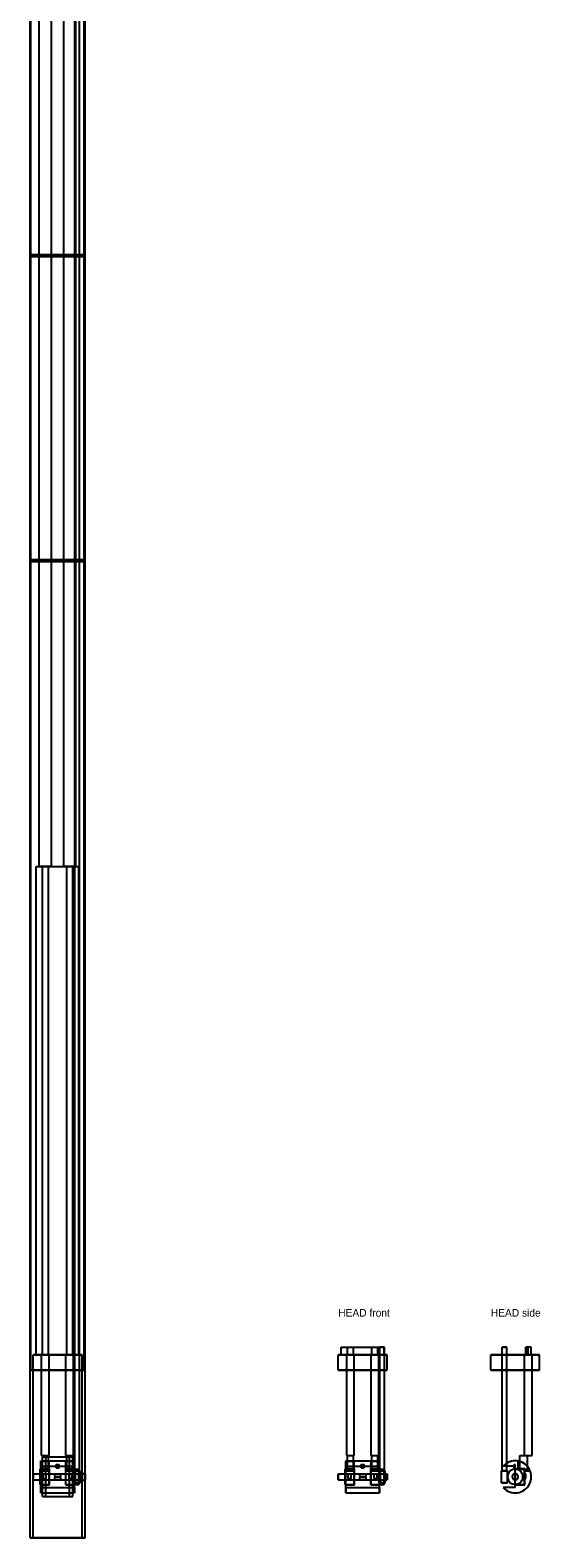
# Model space of a CAD drawing. Header units: metres. Extents: x -50 to 316, y -40 to 1937.
# Tile 1 of 2: x -18 to 316, y -40 to 948. Entities that reach past the tile are written whole.
import ezdxf

# ---------------------------------------------------------------- set-up
doc = ezdxf.new("R2010")
doc.units = ezdxf.units.M
for name, color, linetype in [('HIDDEN', 8, 'Continuous'), ('TEXT', 3, 'Continuous'), ('VISIBLE', 7, 'Continuous')]:
    doc.layers.add(name, color=color, linetype=linetype)

msp = doc.modelspace()

# ---------------------------------------------------------------- linework, layer by layer
at = {"layer": 'HIDDEN'}
for points in [[(-17.5, 70), (-17.5, 1750)], [(-12, 400), (-12, 1750)], [(-4, 400), (-4, 1750)], [(4, 400), (4, 1750)], [(12, 400), (12, 1750)], [(17.5, 70), (17.5, 1750)], [(11.25, 4), (11.25, 1684)], [(14.25, 4), (14.25, 1684)], [(17.4, 801), (16.96, 801), (15.68, 801), (13.6, 801), (10.85, 801), (7.55, 801), (3.87, 801), (0, 801), (-3.87, 801), (-7.55, 801), (-10.85, 801), (-13.6, 801), (-15.68, 801), (-16.96, 801), (-17.4, 801)], [(-17.4, 801), (-16.96, 801), (-15.68, 801), (-13.6, 801), (-10.85, 801), (-7.55, 801), (-3.87, 801), (0, 801), (3.87, 801), (7.55, 801), (10.85, 801), (13.6, 801), (15.68, 801), (16.96, 801), (17.4, 801)], [(-17.4, 800), (-17.4, 801)], [(17.4, 800), (17.4, 801)], [(17.4, 800), (16.96, 800), (15.68, 800), (13.6, 800), (10.85, 800), (7.55, 800), (3.87, 800), (0, 800), (-3.87, 800), (-7.55, 800), (-10.85, 800), (-13.6, 800), (-15.68, 800), (-16.96, 800), (-17.4, 800)], [(-17.4, 800), (-16.96, 800), (-15.68, 800), (-13.6, 800), (-10.85, 800), (-7.55, 800), (-3.87, 800), (0, 800), (3.87, 800), (7.55, 800), (10.85, 800), (13.6, 800), (15.68, 800), (16.96, 800), (17.4, 800)], [(17.4, 601), (16.96, 601), (15.68, 601), (13.6, 601), (10.85, 601), (7.55, 601), (3.87, 601), (0, 601), (-3.87, 601), (-7.55, 601), (-10.85, 601), (-13.6, 601), (-15.68, 601), (-16.96, 601), (-17.4, 601)], [(-17.4, 601), (-16.96, 601), (-15.68, 601), (-13.6, 601), (-10.85, 601), (-7.55, 601), (-3.87, 601), (0, 601), (3.87, 601), (7.55, 601), (10.85, 601), (13.6, 601), (15.68, 601), (16.96, 601), (17.4, 601)], [(-17.4, 600), (-17.4, 601)], [(17.4, 600), (16.96, 600), (15.68, 600), (13.6, 600), (10.85, 600), (7.55, 600), (3.87, 600), (0, 600), (-3.87, 600), (-7.55, 600), (-10.85, 600), (-13.6, 600), (-15.68, 600), (-16.96, 600), (-17.4, 600)], [(-17.4, 600), (-16.96, 600), (-15.68, 600), (-13.6, 600), (-10.85, 600), (-7.55, 600), (-3.87, 600), (0, 600), (3.87, 600), (7.55, 600), (10.85, 600), (13.6, 600), (15.68, 600), (16.96, 600), (17.4, 600)], [(17.4, 600), (17.4, 601)], [(-14, 80), (-14, 400)], [(-14, 80), (-14, 400)], [(-14, 400), (14, 400)], [(-14, 400), (14, 400)], [(-4, 400), (-4.1, 400), (-4.4, 400), (-4.87, 400), (-5.51, 400), (-6.26, 400), (-7.11, 400), (-8, 400), (-8.89, 400), (-9.74, 400), (-10.49, 400), (-11.13, 400), (-11.6, 400), (-11.9, 400), (-12, 400)], [(-12, 400), (-11.9, 400), (-11.6, 400), (-11.13, 400), (-10.49, 400), (-9.74, 400), (-8.89, 400), (-8, 400), (-7.11, 400), (-6.26, 400), (-5.51, 400), (-4.87, 400), (-4.4, 400), (-4.1, 400), (-4, 400)], [(-10, 80), (-10, 400)], [(-10, 80), (-10, 400)], [(-10, 400), (-6, 400)], [(-10, 400), (-6, 400)], [(-6, 80), (-6, 400)], [(-6, 80), (-6, 400)], [(12, 400), (11.9, 400), (11.6, 400), (11.13, 400), (10.49, 400), (9.74, 400), (8.89, 400), (8, 400), (7.11, 400), (6.26, 400), (5.51, 400), (4.87, 400), (4.4, 400), (4.1, 400), (4, 400)], [(4, 400), (4.1, 400), (4.4, 400), (4.87, 400), (5.51, 400), (6.26, 400), (7.11, 400), (8, 400), (8.89, 400), (9.74, 400), (10.49, 400), (11.13, 400), (11.6, 400), (11.9, 400), (12, 400)], [(6, 80), (6, 400)], [(6, 80), (6, 400)], [(6, 400), (10, 400)], [(6, 400), (10, 400)], [(10, 80), (10, 400)], [(10, 80), (10, 400)], [(14, 80), (14, 400)], [(14, 80), (14, 400)], [(16, 80), (15.6, 80), (14.42, 80), (12.51, 80), (9.98, 80), (6.94, 80), (3.56, 80), (0, 80), (-3.56, 80), (-6.94, 80), (-9.98, 80), (-12.51, 80), (-14.42, 80), (-15.6, 80), (-16, 80)], [(-16, 80), (-15.6, 80), (-14.42, 80), (-12.51, 80), (-9.98, 80), (-6.94, 80), (-3.56, 80), (0, 80), (3.56, 80), (6.94, 80), (9.98, 80), (12.51, 80), (14.42, 80), (15.6, 80), (16, 80)], [(-16, 70), (-16, 80)], [(-14, 80), (14, 80)], [(-14, 80), (14, 80)], [(-10.5, 14), (-10.5, 80)], [(-10.5, 14), (-10.5, 80)], [(-10.5, 80), (-5.5, 80)], [(-10.5, 80), (-5.5, 80)], [(-10, 80), (-6, 80)], [(-10, 80), (-6, 80)], [(-5.5, 14), (-5.5, 80)], [(-5.5, 14), (-5.5, 80)], [(5.5, 14), (5.5, 80)], [(5.5, 14), (5.5, 80)], [(5.5, 80), (10.5, 80)], [(5.5, 80), (10.5, 80)], [(6, 80), (10, 80)], [(6, 80), (10, 80)], [(10.5, 14), (10.5, 80)], [(10.5, 14), (10.5, 80)], [(16, 70), (16, 80)], [(216, 80), (215.6, 80), (214.42, 80), (212.51, 80), (209.98, 80), (206.94, 80), (203.56, 80), (200, 80), (196.44, 80), (193.06, 80), (190.02, 80), (187.49, 80), (185.58, 80), (184.4, 80), (184, 80)], [(186, 80), (186, 85)], [(186, 85), (214, 85)], [(186, 80), (214, 80)], [(186, 80), (214, 80)], [(189.5, 70), (189.5, 80)], [(189.5, 14), (189.5, 80)], [(189.5, 80), (194.5, 80)], [(189.5, 80), (194.5, 80)], [(190, 80), (190, 85)], [(190, 85), (194, 85)], [(190, 85), (194, 85)], [(190, 80), (194, 80)], [(190, 80), (194, 80)], [(194, 80), (194, 85)], [(194.5, 70), (194.5, 80)], [(194.5, 14), (194.5, 80)], [(205.5, 70), (205.5, 80)], [(205.5, 14), (205.5, 80)], [(205.5, 80), (210.5, 80)], [(205.5, 80), (210.5, 80)], [(206, 80), (206, 85)], [(206, 85), (210, 85)], [(206, 85), (210, 85)], [(206, 80), (210, 80)], [(206, 80), (210, 80)], [(210, 80), (210, 85)], [(210.5, 70), (210.5, 80)], [(210.5, 14), (210.5, 80)], [(214.25, 85), (214.21, 85), (214.1, 85), (213.92, 85), (213.69, 85), (213.4, 85), (213.08, 85), (212.75, 85), (212.42, 85), (212.1, 85), (211.81, 85), (211.58, 85), (211.4, 85), (211.29, 85), (211.25, 85)], [(211.25, 85), (214, 85)], [(211.25, 70), (211.25, 80)], [(214, 80), (214, 85)], [(214, 80), (214, 85)], [(214.25, 70), (214.25, 80)], [(316, 80), (315.6, 80), (314.42, 80), (312.51, 80), (309.98, 80), (306.94, 80), (303.56, 80), (300, 80), (296.44, 80), (293.06, 80), (290.02, 80), (287.49, 80), (285.58, 80), (284.4, 80), (284, 80)], [(294.5, 85), (294.46, 85), (294.35, 85), (294.17, 85), (293.94, 85), (293.65, 85), (293.33, 85), (293, 85), (292.67, 85), (292.35, 85), (292.06, 85), (291.83, 85), (291.65, 85), (291.54, 85), (291.5, 85)], [(291.5, 70), (291.5, 80)], [(294.5, 70), (294.5, 80)], [(306, 14), (306, 80)], [(306, 80), (311, 80)], [(306, 14), (306, 80)], [(306, 80), (311, 80)], [(306, 14), (306, 80)], [(306, 80), (311, 80)], [(306, 70), (306, 80)], [(306, 80), (311, 80)], [(307, 80), (307, 85)], [(308.2, 85), (307, 85)], [(307, 80), (307, 85)], [(308.2, 85), (307, 85)], [(307, 80), (307, 85)], [(308.2, 85), (307, 85)], [(307, 80), (308.2, 80)], [(307, 80), (308.2, 80)], [(307, 80), (308.2, 80)], [(307, 80), (308.2, 80)], [(308.2, 80), (308.2, 85)], [(308.2, 80), (308.2, 85)], [(308.2, 80), (308.2, 85)], [(308.4, 80), (308.4, 85)], [(310.4, 85), (308.4, 85)], [(308.4, 80), (308.55, 80), (308.7, 80), (308.85, 80), (308.99, 80), (309.14, 80), (309.28, 80), (309.43, 80), (309.57, 80), (309.71, 80), (309.85, 80), (309.99, 80), (310.13, 80), (310.26, 80), (310.4, 80)], [(308.4, 80), (310.4, 80)], [(310.4, 80), (310.4, 85)], [(311, 14), (311, 80)], [(311, 14), (311, 80)], [(311, 14), (311, 80)], [(311, 70), (311, 80)], [(18, 70), (17.55, 70), (16.22, 70), (14.07, 70), (11.22, 70), (7.81, 70), (4.01, 70), (0, 70), (-4.01, 70), (-7.81, 70), (-11.22, 70), (-14.07, 70), (-16.22, 70), (-17.55, 70), (-18, 70)], [(18, 70), (17.55, 70), (16.22, 70), (14.07, 70), (11.22, 70), (7.81, 70), (4.01, 70), (0, 70), (-4.01, 70), (-7.81, 70), (-11.22, 70), (-14.07, 70), (-16.22, 70), (-17.55, 70), (-18, 70)], [(17.5, 70), (17.06, 70), (15.77, 70), (13.68, 70), (10.91, 70), (7.59, 70), (3.89, 70), (0, 70), (-3.89, 70), (-7.59, 70), (-10.91, 70), (-13.68, 70), (-15.77, 70), (-17.06, 70), (-17.5, 70)], [(-17.5, 70), (-17.06, 70), (-15.77, 70), (-13.68, 70), (-10.91, 70), (-7.59, 70), (-3.89, 70), (0, 70), (3.89, 70), (7.59, 70), (10.91, 70), (13.68, 70), (15.77, 70), (17.06, 70), (17.5, 70)], [(16, 70), (15.6, 70), (14.42, 70), (12.51, 70), (9.98, 70), (6.94, 70), (3.56, 70), (0, 70), (-3.56, 70), (-6.94, 70), (-9.98, 70), (-12.51, 70), (-14.42, 70), (-15.6, 70), (-16, 70)], [(-16, 70), (-15.6, 70), (-14.42, 70), (-12.51, 70), (-9.98, 70), (-6.94, 70), (-3.56, 70), (0, 70), (3.56, 70), (6.94, 70), (9.98, 70), (12.51, 70), (14.42, 70), (15.6, 70), (16, 70)], [(16, 70), (15.6, 70), (14.42, 70), (12.51, 70), (9.98, 70), (6.94, 70), (3.56, 70), (0, 70), (-3.56, 70), (-6.94, 70), (-9.98, 70), (-12.51, 70), (-14.42, 70), (-15.6, 70), (-16, 70)], [(-16, 70), (-15.6, 70), (-14.42, 70), (-12.51, 70), (-9.98, 70), (-6.94, 70), (-3.56, 70), (0, 70), (3.56, 70), (6.94, 70), (9.98, 70), (12.51, 70), (14.42, 70), (15.6, 70), (16, 70)], [(-16, -40), (-16, 70)], [(16, 2.2), (16, 70)], [(216, 70), (215.6, 70), (214.42, 70), (212.51, 70), (209.98, 70), (206.94, 70), (203.56, 70), (200, 70), (196.44, 70), (193.06, 70), (190.02, 70), (187.49, 70), (185.58, 70), (184.4, 70), (184, 70)], [(316, 70), (315.6, 70), (314.42, 70), (312.51, 70), (309.98, 70), (306.94, 70), (303.56, 70), (300, 70), (296.44, 70), (293.06, 70), (290.02, 70), (287.49, 70), (285.58, 70), (284.4, 70), (284, 70)], [(-11, 10.5), (-7.75, 10.5)], [(-11, -10.5), (-11, -10.24), (-11, -9.46), (-11, -8.21), (-11, -6.55), (-11, -4.56), (-11, -2.34), (-11, 0), (-11, 2.34), (-11, 4.56), (-11, 6.55), (-11, 8.21), (-11, 9.46), (-11, 10.24), (-11, 10.5)], [(-11, 10.5), (-11, 10.48), (-11, 10.42), (-11, 10.33), (-11, 10.2), (-11, 10.03), (-11, 9.83), (-11, 9.59), (-11, 9.31), (-11, 9), (-11, 8.66), (-11, 8.29), (-11, 7.89), (-11, 7.46), (-11, 7)], [(-10.5, 14), (-5.5, 14)], [(-10.5, 14), (-5.5, 14)], [(-10.5, 5.41), (-10.5, 5.94), (-10.5, 6.44), (-10.5, 6.93), (-10.5, 7.39), (-10.5, 7.82), (-10.5, 8.23), (-10.5, 8.6), (-10.5, 8.95), (-10.5, 9.26), (-10.5, 9.54), (-10.5, 9.78), (-10.5, 10), (-10.5, 10.17), (-10.5, 10.31)], [(-10.5, 10.31), (-5.5, 10.31)], [(-10.5, 5.2), (-10.5, 10.31)], [(-10, 5), (-10, 14)], [(-10, 5), (-10, 14)], [(-10, 14), (-6, 14)], [(-10, 14), (-6, 14)], [(-10, -13), (-10, 13)], [(-10, 13), (-7.75, 13)], [(-7.75, 13), (-6.72, 13), (-5.65, 13), (-4.56, 13), (-3.44, 13), (-2.3, 13), (-1.15, 13), (0, 13), (1.15, 13), (2.3, 13), (3.44, 13), (4.56, 13), (5.65, 13), (6.72, 13), (7.75, 13)], [(-6, 13), (-6, 14)], [(-6, 5), (-6, 14)], [(-6, 5), (-6, 10.5)], [(-5.5, 5.41), (-5.5, 5.94), (-5.5, 6.44), (-5.5, 6.93), (-5.5, 7.39), (-5.5, 7.82), (-5.5, 8.23), (-5.5, 8.6), (-5.5, 8.95), (-5.5, 9.26), (-5.5, 9.54), (-5.5, 9.78), (-5.5, 10), (-5.5, 10.17), (-5.5, 10.31)], [(-5.5, 5.2), (-5.5, 10.31)], [(5.5, 14), (10.5, 14)], [(5.5, 14), (10.5, 14)], [(5.5, 5.41), (5.5, 5.94), (5.5, 6.44), (5.5, 6.93), (5.5, 7.39), (5.5, 7.82), (5.5, 8.23), (5.5, 8.6), (5.5, 8.95), (5.5, 9.26), (5.5, 9.54), (5.5, 9.78), (5.5, 10), (5.5, 10.17), (5.5, 10.31)], [(5.5, 10.31), (10.5, 10.31)], [(5.5, 5.2), (5.5, 10.31)], [(6, 13), (6, 14)], [(6, 5), (6, 14)], [(6, 14), (10, 14)], [(6, 14), (10, 14)], [(6, 5), (6, 10.5)], [(7.75, 13), (10, 13)], [(7.75, 10.5), (11, 10.5)], [(10, 5), (10, 14)], [(10, 5), (10, 14)], [(10, -13), (10, 13)], [(10.5, 5.41), (10.5, 5.94), (10.5, 6.44), (10.5, 6.93), (10.5, 7.39), (10.5, 7.82), (10.5, 8.23), (10.5, 8.6), (10.5, 8.95), (10.5, 9.26), (10.5, 9.54), (10.5, 9.78), (10.5, 10), (10.5, 10.17), (10.5, 10.31)], [(10.5, 5.2), (10.5, 10.31)], [(11, -10.5), (11, -10.24), (11, -9.46), (11, -8.21), (11, -6.55), (11, -4.56), (11, -2.34), (11, 0), (11, 2.34), (11, 4.56), (11, 6.55), (11, 8.21), (11, 9.46), (11, 10.24), (11, 10.5)], [(11, 10.5), (11, 10.48), (11, 10.42), (11, 10.33), (11, 10.2), (11, 10.03), (11, 9.83), (11, 9.59), (11, 9.31), (11, 9), (11, 8.66), (11, 8.29), (11, 7.89), (11, 7.46), (11, 7)], [(189, -10.5), (189, -10.24), (189, -9.46), (189, -8.21), (189, -6.55), (189, -4.56), (189, -2.34), (189, 0), (189, 2.34), (189, 4.56), (189, 6.55), (189, 8.21), (189, 9.46), (189, 10.24), (189, 10.5)], [(189.5, 14), (194.5, 14)], [(189.5, 5.41), (189.5, 5.94), (189.5, 6.44), (189.5, 6.93), (189.5, 7.39), (189.5, 7.82), (189.5, 8.23), (189.5, 8.6), (189.5, 8.95), (189.5, 9.26), (189.5, 9.54), (189.5, 9.78), (189.5, 10), (189.5, 10.17), (189.5, 10.31)], [(189.5, 10.31), (194.5, 10.31)], [(189.5, 5.2), (189.5, 10.31)], [(190, 5), (190, 14)], [(190, 14), (194, 14)], [(190, 14), (194, 14)], [(190, 5), (190, 10.5)], [(194, 5), (194, 14)], [(194, 5), (194, 10.5)], [(194.5, 5.41), (194.5, 5.94), (194.5, 6.44), (194.5, 6.93), (194.5, 7.39), (194.5, 7.82), (194.5, 8.23), (194.5, 8.6), (194.5, 8.95), (194.5, 9.26), (194.5, 9.54), (194.5, 9.78), (194.5, 10), (194.5, 10.17), (194.5, 10.31)], [(194.5, 5.2), (194.5, 10.31)], [(205.5, 14), (210.5, 14)], [(205.5, 5.41), (205.5, 5.94), (205.5, 6.44), (205.5, 6.93), (205.5, 7.39), (205.5, 7.82), (205.5, 8.23), (205.5, 8.6), (205.5, 8.95), (205.5, 9.26), (205.5, 9.54), (205.5, 9.78), (205.5, 10), (205.5, 10.17), (205.5, 10.31)], [(205.5, 10.31), (210.5, 10.31)], [(205.5, 5.2), (205.5, 10.31)], [(206, 5), (206, 14)], [(206, 14), (210, 14)], [(206, 14), (210, 14)], [(206, 5), (206, 10.5)], [(210, 5), (210, 14)], [(210, 5), (210, 10.5)], [(210.5, 5.41), (210.5, 5.94), (210.5, 6.44), (210.5, 6.93), (210.5, 7.39), (210.5, 7.82), (210.5, 8.23), (210.5, 8.6), (210.5, 8.95), (210.5, 9.26), (210.5, 9.54), (210.5, 9.78), (210.5, 10), (210.5, 10.17), (210.5, 10.31)], [(210.5, 5.2), (210.5, 10.31)], [(211, -10.5), (211, -10.24), (211, -9.46), (211, -8.21), (211, -6.55), (211, -4.56), (211, -2.34), (211, 0), (211, 2.34), (211, 4.56), (211, 6.55), (211, 8.21), (211, 9.46), (211, 10.24), (211, 10.5)], [(292.17, -7), (293.07, -7.89), (294.07, -8.67), (295.16, -9.32), (296.32, -9.83), (297.53, -10.2), (298.77, -10.43), (300.04, -10.5), (301.3, -10.42), (302.55, -10.19), (303.76, -9.81), (304.91, -9.28), (305.99, -8.62), (306.99, -7.84), (307.88, -6.94), (308.66, -5.94), (309.31, -4.86), (309.83, -3.7), (310.2, -2.49), (310.43, -1.24), (310.5, 0.02), (310.42, 1.28), (310.19, 2.53), (309.81, 3.74), (309.29, 4.89), (308.63, 5.97), (307.85, 6.97), (306.96, 7.87), (305.96, 8.65), (304.87, 9.3), (303.72, 9.82), (302.51, 10.2), (301.26, 10.42), (300, 10.5)], [(300, 10.5), (298.74, 10.42), (297.5, 10.2), (296.3, 9.83), (295.15, 9.31), (294.06, 8.66), (293.07, 7.89), (292.17, 7)], [(309, 5.41), (308.29, 6.44), (307.46, 7.39), (306.52, 8.23), (305.5, 8.95), (304.39, 9.54), (303.22, 10), (302, 10.31)], [(309, 5.41), (308.29, 6.44), (307.46, 7.39), (306.52, 8.23), (305.5, 8.95), (304.39, 9.54), (303.22, 10), (302, 10.31)], [(309, 5.41), (308.29, 6.44), (307.46, 7.39), (306.52, 8.23), (305.5, 8.95), (304.39, 9.54), (303.22, 10), (302, 10.31)], [(309, 5.41), (308.29, 6.44), (307.46, 7.39), (306.52, 8.23), (305.5, 8.95), (304.39, 9.54), (303.22, 10), (302, 10.31)], [(302, 5.2), (302, 10.31)], [(302, 5.2), (302, 10.31)], [(302, 5.2), (302, 10.31)], [(302, 5.2), (302, 10.31)], [(303, 5), (303, 14)], [(303, 14), (308, 14)], [(303, 5), (303, 14)], [(303, 14), (308, 14)], [(303, 5), (303, 14)], [(303, 14), (308, 14)], [(303, 5), (303, 10.06)], [(306, 14), (308, 14)], [(306, 14), (311, 14)], [(306, 14), (311, 14)], [(306, 14), (311, 14)], [(308, 5), (308, 14)], [(308, 5), (308, 14)], [(308, 5), (308, 14)], [(-16, 2), (-2, 2)], [(-16, 2), (-16, 1.95), (-16, 1.8), (-16, 1.56), (-16, 1.25), (-16, 0.87), (-16, 0.45), (-16, 0), (-16, -0.45), (-16, -0.87), (-16, -1.25), (-16, -1.56), (-16, -1.8), (-16, -1.95), (-16, -2)], [(-16, -2), (-16, -1.95), (-16, -1.8), (-16, -1.56), (-16, -1.25), (-16, -0.87), (-16, -0.45), (-16, 0), (-16, 0.45), (-16, 0.87), (-16, 1.25), (-16, 1.56), (-16, 1.8), (-16, 1.95), (-16, 2)], [(-11.5, -5), (-11.5, 5)], [(-11.5, -5), (-11.5, 5)], [(-11.5, 5), (-7.75, 5)], [(-11.5, 5), (-5.5, 5)], [(-11.2, 5), (-11.2, 5.3)], [(-11.2, 5), (-11.2, 5.3)], [(-11.2, 5.3), (-5.8, 5.3)], [(-11.2, 5.3), (-5.8, 5.3)], [(-11.2, 5), (-5.8, 5)], [(-11.2, 5), (-5.8, 5)], [(-11, 7), (-7.75, 7)], [(-11, 5.2), (-11, 7)], [(-11, 7), (11, 7)], [(-11, -5.2), (-11, 5.2)], [(-11, 5.2), (-7.75, 5.2)], [(-11, 5.2), (-10.5, 5.2)], [(-11, -2), (-11, 2)], [(-11, -2), (-11, 2)], [(-11, 2), (-7.75, 2)], [(-11, 2), (-2, 2)], [(-10.5, 5.41), (-5.5, 5.41)], [(-10.5, 4), (-10.5, 5.41)], [(-10.5, 5.2), (-10.5, 4)], [(-5.5, 5.2), (-10.5, 5.2)], [(-10.5, 4), (-5.5, 4)], [(-10.5, 4), (-5.5, 4)], [(-10, 5), (-6, 5)], [(-10, 5), (-6, 5)], [(-9.5, -1), (-9.5, 2)], [(-9.5, -1), (-9.5, 2)], [(-9.5, 2), (-7.5, 2)], [(-9.5, 2), (-7.5, 2)], [(-7.5, -1), (-7.5, 2)], [(-7.5, -1), (-7.5, 2)], [(-5.8, 5.2), (-5.8, 5.3)], [(-5.8, 5), (-5.8, 5.3)], [(-5.5, 4), (-5.5, 5.41)], [(-5.5, 5.2), (-5.3, 5.2)], [(-5.5, 5), (-5.5, 4)], [(-5.5, -2), (-5.5, 5)], [(-5.5, -5), (-5.5, 5)], [(-5.3, -2), (-5.3, 5.2)], [(-5.3, -5.2), (-5.3, 5.2)], [(-2, 2), (-2, 0.25)], [(-2, 2), (-2, 0.25)], [(-2, 0.25), (2, 0.25)], [(-2, 0.25), (2, 0.25)], [(-1, 7), (-1, 8)], [(-1, 6), (-1, 8)], [(-1, 8), (1, 8)], [(-1, 8), (1, 8)], [(-1, 6), (1, 6)], [(1, 7), (1, 8)], [(1, 6), (1, 8)], [(2, 2), (2, 0.25)], [(2, 2), (11, 2)], [(2, 2), (2, 0.25)], [(2, 2), (16, 2)], [(5.3, -2), (5.3, 5.2)], [(5.3, 5.2), (5.5, 5.2)], [(5.3, -5.2), (5.3, 5.2)], [(5.5, 5.41), (10.5, 5.41)], [(5.5, 4), (5.5, 5.41)], [(10.5, 5.2), (5.5, 5.2)], [(5.5, 5), (5.5, 4)], [(5.5, -2), (5.5, 5)], [(5.5, -5), (5.5, 5)], [(5.5, 5), (11.5, 5)], [(5.5, 4), (10.5, 4)], [(5.5, 4), (10.5, 4)], [(5.8, 5.2), (5.8, 5.3)], [(5.8, 5), (5.8, 5.3)], [(5.8, 5.3), (11.2, 5.3)], [(5.8, 5.3), (11.2, 5.3)], [(5.8, 5), (11.2, 5)], [(5.8, 5), (11.2, 5)], [(6, 5), (10, 5)], [(6, 5), (10, 5)], [(7.5, -1), (7.5, 2)], [(7.5, -1), (7.5, 2)], [(7.5, 2), (9.5, 2)], [(7.5, 2), (9.5, 2)], [(7.75, 7), (11, 7)], [(7.75, 5.2), (11, 5.2)], [(7.75, 5), (11.5, 5)], [(7.75, 2), (11, 2)], [(9.5, -1), (9.5, 2)], [(9.5, -1), (9.5, 2)], [(10.5, 4), (10.5, 5.41)], [(10.5, 5.2), (10.5, 4)], [(10.5, 5.2), (11, 5.2)], [(14.75, 4), (14.7, 4), (14.55, 4), (14.31, 4), (14, 4), (13.62, 4), (13.2, 4), (12.75, 4), (12.3, 4), (11.88, 4), (11.5, 4), (11.19, 4), (10.95, 4), (10.8, 4), (10.75, 4)], [(10.75, 4), (10.8, 4), (10.95, 4), (11.19, 4), (11.5, 4), (11.88, 4), (12.3, 4), (12.75, 4), (13.2, 4), (13.62, 4), (14, 4), (14.31, 4), (14.55, 4), (14.7, 4), (14.75, 4)], [(10.75, -4), (10.75, 4)], [(11, 5.2), (11, 7)], [(11, -5.2), (11, 5.2)], [(11, -2), (11, 2)], [(11, -2), (11, 2)], [(11.2, 5), (11.2, 5.3)], [(11.2, 5), (11.2, 5.3)], [(14.25, 4), (14.21, 4), (14.1, 4), (13.92, 4), (13.69, 4), (13.4, 4), (13.08, 4), (12.75, 4), (12.42, 4), (12.1, 4), (11.81, 4), (11.58, 4), (11.4, 4), (11.29, 4), (11.25, 4)], [(11.25, 4), (11.29, 4), (11.4, 4), (11.58, 4), (11.81, 4), (12.1, 4), (12.42, 4), (12.75, 4), (13.08, 4), (13.4, 4), (13.69, 4), (13.92, 4), (14.1, 4), (14.21, 4), (14.25, 4)], [(11.5, -5), (11.5, 5)], [(11.5, -5), (11.5, 5)], [(11.5, 5), (14, 5)], [(11.5, 5), (11.5, 4.87), (11.5, 4.5), (11.5, 3.91), (11.5, 3.12), (11.5, 2.17), (11.5, 1.11), (11.5, 0), (11.5, -1.11), (11.5, -2.17), (11.5, -3.12), (11.5, -3.91), (11.5, -4.5), (11.5, -4.87), (11.5, -5)], [(11.5, -5), (11.5, -4.87), (11.5, -4.5), (11.5, -3.91), (11.5, -3.12), (11.5, -2.17), (11.5, -1.11), (11.5, 0), (11.5, 1.11), (11.5, 2.17), (11.5, 3.12), (11.5, 3.91), (11.5, 4.5), (11.5, 4.87), (11.5, 5)], [(14, 5), (14, 4.87), (14, 4.5), (14, 3.91), (14, 3.12), (14, 2.17), (14, 1.11), (14, 0), (14, -1.11), (14, -2.17), (14, -3.12), (14, -3.91), (14, -4.5), (14, -4.87), (14, -5)], [(14, -5), (14, -4.87), (14, -4.5), (14, -3.91), (14, -3.12), (14, -2.17), (14, -1.11), (14, 0), (14, 1.11), (14, 2.17), (14, 3.12), (14, 3.91), (14, 4.5), (14, 4.87), (14, 5)], [(14.75, -4), (14.75, 4)], [(16, 2.2), (18, 2.2)], [(16, -2.2), (16, 2.2)], [(16, 2.2), (16, -2.2)], [(16, 2), (16, 1.95), (16, 1.8), (16, 1.56), (16, 1.25), (16, 0.87), (16, 0.45), (16, 0), (16, -0.45), (16, -0.87), (16, -1.25), (16, -1.56), (16, -1.8), (16, -1.95), (16, -2)], [(16, -2), (16, -1.95), (16, -1.8), (16, -1.56), (16, -1.25), (16, -0.87), (16, -0.45), (16, 0), (16, 0.45), (16, 0.87), (16, 1.25), (16, 1.56), (16, 1.8), (16, 1.95), (16, 2)], [(184, -2), (184, -1.95), (184, -1.8), (184, -1.56), (184, -1.25), (184, -0.87), (184, -0.45), (184, 0), (184, 0.45), (184, 0.87), (184, 1.25), (184, 1.56), (184, 1.8), (184, 1.95), (184, 2)], [(188.5, -2), (188.5, 5)], [(188.5, -5), (188.5, 5)], [(188.5, 5), (194.5, 5)], [(188.8, 5), (188.8, 5.3)], [(188.8, 5.3), (194.2, 5.3)], [(188.8, 5), (194.2, 5)], [(188.8, 5), (194.2, 5)], [(189, 7), (211, 7)], [(189, 5.3), (194.2, 5.3)], [(189, -5), (189, 5.2)], [(189, 5.2), (189.5, 5.2)], [(189, -2), (189, 2)], [(189, -2), (189, 2)], [(189, 2), (198, 2)], [(189, 2), (198, 2)], [(189.5, 5.41), (194.5, 5.41)], [(189.5, 4), (189.5, 5.41)], [(189.5, 5.2), (189.5, 4)], [(194.5, 5.2), (189.5, 5.2)], [(189.5, 4), (194.5, 4)], [(189.5, 4), (194.5, 4)], [(190, 5), (194, 5)], [(190, 5), (194, 5)], [(190.5, -1), (190.5, 2)], [(190.5, -1), (190.5, 2)], [(190.5, 2), (192.5, 2)], [(190.5, 2), (192.5, 2)], [(192.5, -1), (192.5, 2)], [(192.5, -1), (192.5, 2)], [(194.2, 5.2), (194.2, 5.3)], [(194.2, 5), (194.2, 5.3)], [(194.5, 4), (194.5, 5.41)], [(194.5, 5.2), (194.7, 5.2)], [(194.5, 5), (194.5, 4)], [(194.5, -2), (194.5, 5)], [(194.5, -5), (194.5, 5)], [(194.7, -2), (194.7, 5.2)], [(194.7, -5.2), (194.7, 5.2)], [(198, 2), (198, 0.25)], [(198, 2), (198, 0.25)], [(198, 0.25), (202, 0.25)], [(198, 0.25), (202, 0.25)], [(199, 7), (199, 8)], [(199, 6), (199, 8)], [(199, 8), (201, 8)], [(199, 8), (201, 8)], [(199, 6), (201, 6)], [(201, 7), (201, 8)], [(201, 6), (201, 8)], [(202, 2), (202, 0.25)], [(202, 2), (211, 2)], [(202, 2), (202, 0.25)], [(202, 2), (214.75, 2)], [(205.3, -2), (205.3, 5.2)], [(205.3, 5.2), (205.5, 5.2)], [(205.3, -5.2), (205.3, 5.2)], [(205.5, 5.41), (210.5, 5.41)], [(205.5, 4), (205.5, 5.41)], [(210.5, 5.2), (205.5, 5.2)], [(205.5, 5), (205.5, 4)], [(205.5, -2), (205.5, 5)], [(205.5, -5), (205.5, 5)], [(205.5, 5), (211.5, 5)], [(205.5, 4), (210.5, 4)], [(205.5, 4), (210.5, 4)], [(205.8, 5.2), (205.8, 5.3)], [(205.8, 5), (205.8, 5.3)], [(205.8, 5.3), (211, 5.3)], [(205.8, 5.3), (211.2, 5.3)], [(205.8, 5), (211.2, 5)], [(205.8, 5), (211.2, 5)], [(206, 5), (210, 5)], [(206, 5), (210, 5)], [(207.5, -1), (207.5, 2)], [(207.5, -1), (207.5, 2)], [(207.5, 2), (209.5, 2)], [(207.5, 2), (209.5, 2)], [(209.5, -1), (209.5, 2)], [(209.5, -1), (209.5, 2)], [(210.5, 4), (210.5, 5.41)], [(210.5, 5.2), (210.5, 4)], [(210.5, 5.2), (211, 5.2)], [(214.75, 4), (214.7, 4), (214.55, 4), (214.31, 4), (214, 4), (213.62, 4), (213.2, 4), (212.75, 4), (212.3, 4), (211.88, 4), (211.5, 4), (211.19, 4), (210.95, 4), (210.8, 4), (210.75, 4)], [(210.75, 2), (211, 2)], [(211, -5), (211, 5.2)], [(211, -2), (211, 2)], [(211, -2), (211, 2)], [(211.2, 5), (211.2, 5.3)], [(211.25, 5), (211.5, 5)], [(214.25, 4), (214.21, 4), (214.1, 4), (213.92, 4), (213.69, 4), (213.4, 4), (213.08, 4), (212.75, 4), (212.42, 4), (212.1, 4), (211.81, 4), (211.58, 4), (211.4, 4), (211.29, 4), (211.25, 4)], [(211.25, 4), (211.29, 4), (211.4, 4), (211.58, 4), (211.81, 4), (212.1, 4), (212.42, 4), (212.75, 4), (213.08, 4), (213.4, 4), (213.69, 4), (213.92, 4), (214.1, 4), (214.21, 4), (214.25, 4)], [(211.5, -5), (211.5, 5)], [(211.5, -5), (211.5, 5)], [(211.5, 5), (214, 5)], [(211.5, 5), (211.5, 4.92), (211.5, 4.68), (211.5, 4.3), (211.5, 3.78), (211.5, 3.14), (211.5, 2.4), (211.5, 1.58), (211.5, 0.71), (211.5, -0.18), (211.5, -1.06), (211.5, -1.91), (211.5, -2.7), (211.5, -3.4), (211.5, -4)], [(211.5, -5), (211.5, -4.87), (211.5, -4.5), (211.5, -3.91), (211.5, -3.12), (211.5, -2.17), (211.5, -1.11), (211.5, 0), (211.5, 1.11), (211.5, 2.17), (211.5, 3.12), (211.5, 3.91), (211.5, 4.5), (211.5, 4.87), (211.5, 5)], [(214, 5), (214, 4.92), (214, 4.68), (214, 4.3), (214, 3.78), (214, 3.14), (214, 2.4), (214, 1.58), (214, 0.71), (214, -0.18), (214, -1.06), (214, -1.91), (214, -2.7), (214, -3.4), (214, -4)], [(214, -5), (214, -4.87), (214, -4.5), (214, -3.91), (214, -3.12), (214, -2.17), (214, -1.11), (214, 0), (214, 1.11), (214, 2.17), (214, 3.12), (214, 3.91), (214, 4.5), (214, 4.87), (214, 5)], [(216, -2), (216, -1.95), (216, -1.8), (216, -1.56), (216, -1.25), (216, -0.87), (216, -0.45), (216, 0), (216, 0.45), (216, 0.87), (216, 1.25), (216, 1.56), (216, 1.8), (216, 1.95), (216, 2)], [(295, 4), (294.95, 4), (294.8, 4), (294.56, 4), (294.25, 4), (293.87, 4), (293.45, 4), (293, 4), (292.55, 4), (292.13, 4), (291.75, 4), (291.44, 4), (291.2, 4), (291.05, 4), (291, 4)], [(294.5, 4), (294.46, 4), (294.35, 4), (294.17, 4), (293.94, 4), (293.65, 4), (293.33, 4), (293, 4), (292.67, 4), (292.35, 4), (292.06, 4), (291.83, 4), (291.65, 4), (291.54, 4), (291.5, 4)], [(291.5, 4), (291.51, 4), (291.54, 4), (291.58, 4), (291.65, 4), (291.73, 4), (291.83, 4), (291.94, 4), (292.06, 4), (292.2, 4), (292.35, 4), (292.5, 4), (292.67, 4), (292.83, 4), (293, 4)], [(294.5, 8.94), (293.66, 8.37), (292.89, 7.72), (292.17, 7)], [(294.5, 7), (292.17, 7)], [(300, 7), (292.17, 7)], [(293, 4), (293.17, 4), (293.33, 4), (293.5, 4), (293.65, 4), (293.8, 4), (293.94, 4), (294.06, 4), (294.17, 4), (294.27, 4), (294.35, 4), (294.42, 4), (294.46, 4), (294.49, 4), (294.5, 4)], [(300, 5), (299.13, 4.92), (298.29, 4.7), (297.5, 4.33), (296.79, 3.83), (296.17, 3.21), (295.67, 2.5), (295.3, 1.71), (295.08, 0.87), (295, 0), (295.08, -0.87), (295.3, -1.71), (295.67, -2.5), (296.17, -3.21), (296.79, -3.83), (297.5, -4.33), (298.29, -4.7), (299.13, -4.92), (300, -5), (300.87, -4.92), (301.71, -4.7), (302.5, -4.33), (303.21, -3.83), (303.83, -3.21), (304.33, -2.5), (304.7, -1.71), (304.92, -0.87), (305, 0), (304.92, 0.87), (304.7, 1.71), (304.33, 2.5), (303.83, 3.21), (303.21, 3.83), (302.5, 4.33), (301.71, 4.7), (300.87, 4.92), (300, 5)], [(300, 2), (299.46, 1.93), (298.96, 1.71), (298.54, 1.37), (298.22, 0.92), (298.04, 0.41), (298, -0.14), (298.12, -0.67), (298.37, -1.15), (298.74, -1.55), (299.2, -1.83), (299.73, -1.98), (300.27, -1.98), (300.8, -1.83), (301.26, -1.55), (301.63, -1.15), (301.88, -0.67), (302, -0.14), (301.96, 0.41), (301.78, 0.92), (301.46, 1.37), (301.04, 1.71), (300.54, 1.93), (300, 2)], [(299.3, 6), (299.3, 8)], [(299.3, 8), (299.9, 8)], [(299.3, 7), (299.3, 8)], [(299.3, 8), (299.9, 8)], [(299.3, 6), (299.9, 6)], [(299.9, 6), (299.9, 8)], [(299.9, 7), (299.9, 8)], [(299.9, -2), (299.9, 2)], [(299.9, 2), (300, 2)], [(299.9, 2), (299.9, 0.25)], [(299.9, 2), (299.9, 0.25)], [(299.9, -2), (299.9, 2)], [(299.9, 2), (300, 2)], [(299.9, 2), (300, 2)], [(299.9, 2), (300, 2)], [(299.9, 0.25), (300, 0.25)], [(299.9, 0.25), (300, 0.25)], [(300, 5.2), (300, 7)], [(306.2, 5.2), (300, 5.2)], [(300, -5.2), (300, 5.2)], [(300, 5.2), (306.2, 5.2)], [(300, -5), (300, 5)], [(300, -5), (300, 5)], [(300, 5), (306, 5)], [(300, -5), (300, 5)], [(300, 5), (306, 5)], [(300, -5), (300, 5)], [(300, 5), (306, 5)], [(300, -5), (300, 5)], [(300, -2), (300, 2)], [(300, 2), (300, 0.25)], [(300, 2), (300, 0.25)], [(300, -2), (300, 2)], [(301, 5), (301, 5.3)], [(301, 5.3), (305, 5.3)], [(301, 5), (301, 5.3)], [(301, 5.3), (305, 5.3)], [(301, 5), (301, 5.3)], [(301, 5.3), (305, 5.3)], [(305, 5.2), (301, 5.2)], [(301, 5.2), (306.2, 5.2)], [(301, 5), (305, 5)], [(301, 5), (305, 5)], [(301, 5), (305, 5)], [(301, 5), (305, 5)], [(302, 5.2), (306.2, 5.2)], [(302, 5.2), (306.2, 5.2)], [(302, 5.2), (306.2, 5.2)], [(302, 5.2), (306.2, 5.2)], [(303, 5), (308, 5)], [(303, 5), (308, 5)], [(303, 5), (308, 5)], [(303, 5), (306, 5)], [(305, 5), (305, 5.3)], [(305, 5), (305, 5.3)], [(305, 5), (305, 5.3)], [(306, -5), (306, 5)], [(306, -5), (306, 5)], [(306, -5), (306, 5)], [(306, -1), (306, 2)], [(306, 2), (306.9, 2)], [(306, -1), (306, 2)], [(306, 2), (306.9, 2)], [(306, -1), (306, 2)], [(306, 2), (306.9, 2)], [(306, -1), (306, 2)], [(306.2, -5.2), (306.2, 5.2)], [(306.2, 5.2), (306.2, 4)], [(306.2, 5.2), (306.2, 4)], [(306.2, 5.2), (306.2, 5)], [(306.2, 5.2), (306.2, 4)], [(306.2, 4), (306.2, 5.2)], [(306.2, -5.2), (306.2, 5.2)], [(306.2, 5), (308, 5)], [(306.2, 4), (309, 4)], [(306.2, 4), (309, 4)], [(306.2, 4), (309, 4)], [(306.2, 4), (309, 4)], [(306.2, -1), (306.2, 2)], [(306.2, 2), (306.9, 2)], [(306.9, -1), (306.9, 2)], [(306.9, -1), (306.9, 2)], [(306.9, -1), (306.9, 2)], [(306.9, -1), (306.9, 2)], [(308, 5), (308, 6.8)], [(309, 4), (309, 5.41)], [(309, 4), (309, 5.41)], [(309, 4), (309, 5.41)], [(309, 4), (309, 5.41)], [(-16, -2), (-2, -2)], [(-11.5, -5), (-7.75, -5)], [(-11.5, -5), (-5.5, -5)], [(-11, -2), (-7.75, -2)], [(-11, -2), (-2, -2)], [(-11, -7), (-11, -5.2)], [(-11, -5.2), (-7.75, -5.2)], [(-11, -5.2), (-5.3, -5.2)], [(-11, -7), (-11, -7.46), (-11, -7.89), (-11, -8.29), (-11, -8.66), (-11, -9), (-11, -9.31), (-11, -9.59), (-11, -9.83), (-11, -10.03), (-11, -10.2), (-11, -10.33), (-11, -10.42), (-11, -10.48), (-11, -10.5)], [(-11, -7), (-7.75, -7)], [(-11, -7), (11, -7)], [(-9.5, -1), (-7.5, -1)], [(-9.5, -1), (-7.5, -1)], [(-2, -0.25), (-2, -2)], [(-2, -0.25), (2, -0.25)], [(-2, -0.25), (-2, -2)], [(-2, -0.25), (2, -0.25)], [(2, -0.25), (2, -2)], [(2, -0.25), (2, -2)], [(2, -2), (11, -2)], [(2, -2), (16, -2)], [(5.3, -5.2), (11, -5.2)], [(5.5, -5), (11.5, -5)], [(7.5, -1), (9.5, -1)], [(7.5, -1), (9.5, -1)], [(7.75, -2), (11, -2)], [(7.75, -5), (11.5, -5)], [(7.75, -5.2), (11, -5.2)], [(7.75, -7), (11, -7)], [(14.75, -4), (14.7, -4), (14.55, -4), (14.31, -4), (14, -4), (13.62, -4), (13.2, -4), (12.75, -4), (12.3, -4), (11.88, -4), (11.5, -4), (11.19, -4), (10.95, -4), (10.8, -4), (10.75, -4)], [(10.75, -4), (10.8, -4), (10.95, -4), (11.19, -4), (11.5, -4), (11.88, -4), (12.3, -4), (12.75, -4), (13.2, -4), (13.62, -4), (14, -4), (14.31, -4), (14.55, -4), (14.7, -4), (14.75, -4)], [(11, -7), (11, -5.2)], [(11, -7), (11, -7.46), (11, -7.89), (11, -8.29), (11, -8.66), (11, -9), (11, -9.31), (11, -9.59), (11, -9.83), (11, -10.03), (11, -10.2), (11, -10.33), (11, -10.42), (11, -10.48), (11, -10.5)], [(11.5, -5), (14, -5)], [(16, -40), (16, -2.2)], [(16, -2.2), (18, -2.2)], [(188.5, -5), (194.5, -5)], [(189, -2), (198, -2)], [(189, -2), (198, -2)], [(189, -5.2), (194.7, -5.2)], [(189, -7), (211, -7)], [(190.5, -1), (192.5, -1)], [(190.5, -1), (192.5, -1)], [(198, -0.25), (198, -2)], [(198, -0.25), (202, -0.25)], [(198, -0.25), (198, -2)], [(198, -0.25), (202, -0.25)], [(202, -0.25), (202, -2)], [(202, -0.25), (202, -2)], [(202, -2), (211, -2)], [(202, -2), (214.75, -2)], [(205.3, -5.2), (211, -5.2)], [(205.5, -5), (211.5, -5)], [(207.5, -1), (209.5, -1)], [(207.5, -1), (209.5, -1)], [(210.75, -2), (211, -2)], [(214.75, -4), (214.7, -4), (214.55, -4), (214.31, -4), (214, -4), (213.62, -4), (213.2, -4), (212.75, -4), (212.3, -4), (211.88, -4), (211.5, -4), (211.19, -4), (210.95, -4), (210.8, -4), (210.75, -4)], [(295, -4), (294.95, -4), (294.8, -4), (294.56, -4), (294.25, -4), (293.87, -4), (293.45, -4), (293, -4), (292.55, -4), (292.13, -4), (291.75, -4), (291.44, -4), (291.2, -4), (291.05, -4), (291, -4)], [(300, -7), (292.17, -7)], [(299.9, -0.25), (299.9, -2)], [(299.9, -0.25), (299.9, -2)], [(299.9, -0.25), (300, -0.25)], [(299.9, -0.25), (300, -0.25)], [(299.9, -2), (300, -2)], [(299.9, -2), (300, -2)], [(299.9, -2), (300, -2)], [(299.9, -2), (300, -2)], [(300, -0.25), (300, -2)], [(300, -0.25), (300, -2)], [(300, -5), (306, -5)], [(300, -5), (306, -5)], [(300, -5), (306, -5)], [(300, -7), (300, -5.2)], [(306.2, -5.2), (300, -5.2)], [(300, -5.2), (306.2, -5.2)], [(300, -5.2), (306.2, -5.2)], [(306, -1), (306.9, -1)], [(306, -1), (306.9, -1)], [(306, -1), (306.9, -1)], [(306.2, -1), (306.9, -1)], [(-11, -10.5), (-7.75, -10.5)], [(-10, -13), (-7.75, -13)], [(-7.75, -13), (-6.72, -13), (-5.65, -13), (-4.56, -13), (-3.44, -13), (-2.3, -13), (-1.15, -13), (0, -13), (1.15, -13), (2.3, -13), (3.44, -13), (4.56, -13), (5.65, -13), (6.72, -13), (7.75, -13)], [(7.75, -10.5), (11, -10.5)], [(7.75, -13), (10, -13)], [(18, -40), (17.55, -40), (16.22, -40), (14.07, -40), (11.22, -40), (7.81, -40), (4.01, -40), (0, -40), (-4.01, -40), (-7.81, -40), (-11.22, -40), (-14.07, -40), (-16.22, -40), (-17.55, -40), (-18, -40)], [(16, -40), (15.6, -40), (14.42, -40), (12.51, -40), (9.98, -40), (6.94, -40), (3.56, -40), (0, -40), (-3.56, -40), (-6.94, -40), (-9.98, -40), (-12.51, -40), (-14.42, -40), (-15.6, -40), (-16, -40)], [(-16, -40), (-15.6, -40), (-14.42, -40), (-12.51, -40), (-9.98, -40), (-6.94, -40), (-3.56, -40), (0, -40), (3.56, -40), (6.94, -40), (9.98, -40), (12.51, -40), (14.42, -40), (15.6, -40), (16, -40)]]:
    msp.add_lwpolyline(points, dxfattribs=at)
at = {"layer": 'VISIBLE'}
for points in [[(-18, 70), (-18, 1750)], [(18, 70), (18, 1750)], [(184, 80), (184.4, 80), (185.58, 80), (187.49, 80), (190.02, 80), (193.06, 80), (196.44, 80), (200, 80), (203.56, 80), (206.94, 80), (209.98, 80), (212.51, 80), (214.42, 80), (215.6, 80), (216, 80)], [(184, 70), (184, 80)], [(186, 80), (186, 85)], [(186, 85), (190, 85)], [(190, 80), (190, 85)], [(190, 85), (194, 85)], [(194, 80), (194, 85)], [(194, 85), (206, 85)], [(206, 80), (206, 85)], [(206, 85), (210, 85)], [(210, 80), (210, 85)], [(210, 85), (211.25, 85)], [(211.25, 85), (211.29, 85), (211.4, 85), (211.58, 85), (211.81, 85), (212.1, 85), (212.42, 85), (212.75, 85), (213.08, 85), (213.4, 85), (213.69, 85), (213.92, 85), (214.1, 85), (214.21, 85), (214.25, 85)], [(211.25, 80), (211.25, 85)], [(214.25, 80), (214.25, 85)], [(216, 70), (216, 80)], [(284, 80), (284.1, 80), (284.4, 80), (284.9, 80), (285.58, 80), (286.45, 80), (287.49, 80), (288.69, 80), (290.02, 80), (291.49, 80), (293.06, 80), (294.72, 80), (296.44, 80), (298.21, 80), (300, 80)], [(284, 70), (284, 80)], [(291.5, 85), (291.51, 85), (291.54, 85), (291.58, 85), (291.65, 85), (291.73, 85), (291.83, 85), (291.94, 85), (292.06, 85), (292.2, 85), (292.35, 85), (292.5, 85), (292.67, 85), (292.83, 85), (293, 85)], [(291.5, 80), (291.5, 85)], [(293, 85), (293.17, 85), (293.33, 85), (293.5, 85), (293.65, 85), (293.8, 85), (293.94, 85), (294.06, 85), (294.17, 85), (294.27, 85), (294.35, 85), (294.42, 85), (294.46, 85), (294.49, 85), (294.5, 85)], [(294.5, 80), (294.5, 85)], [(300, 80), (300.63, 80), (301.26, 80), (301.89, 80), (302.52, 80), (303.14, 80), (303.75, 80), (304.37, 80), (304.97, 80), (305.57, 80), (306.15, 80), (306.73, 80), (307.3, 80), (307.86, 80), (308.4, 80)], [(307, 80), (307, 85)], [(308.2, 85), (307, 85)], [(308.2, 80), (308.2, 85)], [(308.4, 80), (308.4, 85)], [(310.4, 85), (308.4, 85)], [(308.4, 80), (310.4, 80)], [(310.4, 80), (310.4, 85)], [(310.4, 80), (311.13, 80), (311.82, 80), (312.46, 80), (313.05, 80), (313.6, 80), (314.09, 80), (314.53, 80), (314.92, 80), (315.25, 80), (315.52, 80), (315.73, 80), (315.88, 80), (315.97, 80), (316, 80)], [(316, 70), (316, 80)], [(-18, 70), (-17.55, 70), (-16.22, 70), (-14.07, 70), (-11.22, 70), (-7.81, 70), (-4.01, 70), (0, 70), (4.01, 70), (7.81, 70), (11.22, 70), (14.07, 70), (16.22, 70), (17.55, 70), (18, 70)], [(-18, 70), (-17.55, 70), (-16.22, 70), (-14.07, 70), (-11.22, 70), (-7.81, 70), (-4.01, 70), (0, 70), (4.01, 70), (7.81, 70), (11.22, 70), (14.07, 70), (16.22, 70), (17.55, 70), (18, 70)], [(-18, -40), (-18, 70)], [(18, 2.2), (18, 70)], [(184, 70), (184.4, 70), (185.58, 70), (187.49, 70), (190.02, 70), (193.06, 70), (196.44, 70), (200, 70), (203.56, 70), (206.94, 70), (209.98, 70), (212.51, 70), (214.42, 70), (215.6, 70), (216, 70)], [(189.5, 14), (189.5, 70)], [(194.5, 14), (194.5, 70)], [(205.5, 14), (205.5, 70)], [(210.5, 14), (210.5, 70)], [(211.25, 4), (211.25, 70)], [(214.25, 4), (214.25, 70)], [(284, 70), (284.1, 70), (284.4, 70), (284.9, 70), (285.58, 70), (286.45, 70), (287.49, 70), (288.69, 70), (290.02, 70), (291.49, 70), (293.06, 70), (294.72, 70), (296.44, 70), (298.21, 70), (300, 70)], [(291.5, 4), (291.5, 70)], [(294.5, 4), (294.5, 70)], [(300, 70), (301.79, 70), (303.56, 70), (305.28, 70), (306.94, 70), (308.51, 70), (309.98, 70), (311.31, 70), (312.51, 70), (313.55, 70), (314.42, 70), (315.1, 70), (315.6, 70), (315.9, 70), (316, 70)], [(306, 14), (306, 70)], [(311, 14), (311, 70)], [(-10, -13), (-10, 13)], [(-10, 13), (-8.71, 13), (-7.35, 13), (-5.94, 13), (-4.5, 13), (-3.02, 13), (-1.51, 13), (0, 13), (1.51, 13), (3.02, 13), (4.5, 13), (5.94, 13), (7.35, 13), (8.71, 13), (10, 13)], [(-7.75, -13), (-7.75, 13)], [(-7.75, 10.5), (7.75, 10.5)], [(-6, 10.5), (-6, 13)], [(6, 10.5), (6, 13)], [(7.75, -13), (7.75, 13)], [(10, -13), (10, 13)], [(189, 10.5), (211, 10.5)], [(189, 10.5), (189, 10.48), (189, 10.42), (189, 10.33), (189, 10.2), (189, 10.03), (189, 9.83), (189, 9.59), (189, 9.31), (189, 9), (189, 8.66), (189, 8.29), (189, 7.89), (189, 7.46), (189, 7)], [(189.5, 14), (190, 14)], [(190, 10.5), (190, 14)], [(190, 14), (194, 14)], [(194, 10.5), (194, 14)], [(194, 14), (194.5, 14)], [(205.5, 14), (206, 14)], [(206, 10.5), (206, 14)], [(206, 14), (210, 14)], [(210, 10.5), (210, 14)], [(210, 14), (210.5, 14)], [(211, 10.5), (211, 10.48), (211, 10.42), (211, 10.33), (211, 10.2), (211, 10.03), (211, 9.83), (211, 9.59), (211, 9.31), (211, 9), (211, 8.66), (211, 8.29), (211, 7.89), (211, 7.46), (211, 7)], [(292.17, -7), (293.07, -7.89), (294.07, -8.67), (295.16, -9.32), (296.32, -9.83), (297.53, -10.2), (298.77, -10.43), (300.04, -10.5), (301.3, -10.42), (302.55, -10.19), (303.76, -9.81), (304.91, -9.28), (305.99, -8.62), (306.99, -7.84), (307.88, -6.94), (308.66, -5.94), (309.31, -4.86), (309.83, -3.7), (310.2, -2.49), (310.43, -1.24), (310.5, 0.02), (310.42, 1.28), (310.19, 2.53), (309.81, 3.74), (309.29, 4.89), (308.63, 5.97), (307.85, 6.97), (306.96, 7.87), (305.96, 8.65), (304.87, 9.3), (303.72, 9.82), (302.51, 10.2), (301.26, 10.42), (300, 10.5)], [(300, 10.5), (298.84, 10.44), (297.7, 10.25), (296.59, 9.93), (295.52, 9.5), (294.5, 8.94)], [(303, 10.06), (303, 14)], [(303, 14), (306, 14)], [(306, 14), (311, 14)], [(308, 6.8), (308, 14)], [(-7.75, 7), (7.75, 7)], [(-7.75, 5.2), (-5.3, 5.2)], [(-7.75, 5), (-5.5, 5)], [(-7.75, 2), (-2, 2)], [(-5.8, 5), (-5.8, 5.2)], [(-5.5, 5.2), (-5.5, 5)], [(-2, 2), (2, 2)], [(-1, 6), (-1, 7)], [(-1, 6), (1, 6)], [(1, 6), (1, 7)], [(2, 2), (7.75, 2)], [(5.3, 5.2), (7.75, 5.2)], [(5.5, 5.2), (5.5, 5)], [(5.5, 5), (7.75, 5)], [(5.8, 5), (5.8, 5.2)], [(18, 2.2), (18, -2.2)], [(18, -2.2), (18, 2.2)], [(184, 2), (189, 2)], [(184, 2), (184, 1.95), (184, 1.8), (184, 1.56), (184, 1.25), (184, 0.87), (184, 0.45), (184, 0), (184, -0.45), (184, -0.87), (184, -1.25), (184, -1.56), (184, -1.8), (184, -1.95), (184, -2)], [(188.5, 5), (194.5, 5)], [(188.8, 5), (188.8, 5.3)], [(188.8, 5.3), (189, 5.3)], [(189, 7), (211, 7)], [(189, 5.2), (189, 7)], [(189, 5.2), (194.7, 5.2)], [(189, 2), (198, 2)], [(194.2, 5), (194.2, 5.2)], [(194.5, 5.2), (194.5, 5)], [(198, 2), (202, 2)], [(199, 6), (199, 7)], [(199, 6), (201, 6)], [(201, 6), (201, 7)], [(202, 2), (210.75, 2)], [(205.3, 5.2), (211, 5.2)], [(205.5, 5.2), (205.5, 5)], [(205.5, 5), (211.25, 5)], [(205.8, 5), (205.8, 5.2)], [(210.75, 4), (210.8, 4), (210.95, 4), (211.19, 4), (211.5, 4), (211.88, 4), (212.3, 4), (212.75, 4), (213.2, 4), (213.62, 4), (214, 4), (214.31, 4), (214.55, 4), (214.7, 4), (214.75, 4)], [(210.75, -4), (210.75, 4)], [(211, 5.2), (211, 7)], [(211, 5.3), (211.2, 5.3)], [(211.2, 5), (211.2, 5.3)], [(214.75, -4), (214.75, 4)], [(214.75, 2), (216, 2)], [(216, 2), (216, 1.95), (216, 1.8), (216, 1.56), (216, 1.25), (216, 0.87), (216, 0.45), (216, 0), (216, -0.45), (216, -0.87), (216, -1.25), (216, -1.56), (216, -1.8), (216, -1.95), (216, -2)], [(291, 4), (291.01, 4), (291.05, 4), (291.11, 4), (291.2, 4), (291.31, 4), (291.44, 4), (291.59, 4), (291.75, 4), (291.94, 4), (292.13, 4), (292.34, 4), (292.55, 4), (292.78, 4), (293, 4)], [(291, -4), (291, 4)], [(293, 4), (293.22, 4), (293.45, 4), (293.66, 4), (293.87, 4), (294.06, 4), (294.25, 4), (294.41, 4), (294.56, 4), (294.69, 4), (294.8, 4), (294.89, 4), (294.95, 4), (294.99, 4), (295, 4)], [(300, 7), (294.5, 7)], [(300, 5), (299.13, 4.92), (298.29, 4.7), (297.5, 4.33), (296.79, 3.83), (296.17, 3.21), (295.67, 2.5), (295.3, 1.71), (295.08, 0.87), (295, 0), (295.08, -0.87), (295.3, -1.71), (295.67, -2.5), (296.17, -3.21), (296.79, -3.83), (297.5, -4.33), (298.29, -4.7), (299.13, -4.92), (300, -5), (300.87, -4.92), (301.71, -4.7), (302.5, -4.33), (303.21, -3.83), (303.83, -3.21), (304.33, -2.5), (304.7, -1.71), (304.92, -0.87), (305, 0), (304.92, 0.87), (304.7, 1.71), (304.33, 2.5), (303.83, 3.21), (303.21, 3.83), (302.5, 4.33), (301.71, 4.7), (300.87, 4.92), (300, 5)], [(295, -4), (295, 4)], [(300, 2), (299.46, 1.93), (298.96, 1.71), (298.54, 1.37), (298.22, 0.92), (298.04, 0.41), (298, -0.14), (298.12, -0.67), (298.37, -1.15), (298.74, -1.55), (299.2, -1.83), (299.73, -1.98), (300.27, -1.98), (300.8, -1.83), (301.26, -1.55), (301.63, -1.15), (301.88, -0.67), (302, -0.14), (301.96, 0.41), (301.78, 0.92), (301.46, 1.37), (301.04, 1.71), (300.54, 1.93), (300, 2)], [(299.3, 6), (299.3, 7)], [(299.3, 6), (299.9, 6)], [(299.9, 6), (299.9, 7)], [(300, 5.2), (300, 7)], [(301, 5.2), (300, 5.2)], [(300, 5), (300, 5.2)], [(300, 5.2), (301, 5.2)], [(300, 5), (306, 5)], [(301, 5), (301, 5.3)], [(301, 5.3), (305, 5.3)], [(305, 5), (305, 5.3)], [(306.2, 5.2), (305, 5.2)], [(306, -5), (306, 5)], [(306, 5), (306.2, 5)], [(306, 2), (306.2, 2)], [(306.2, -5.2), (306.2, 5.2)], [(306.2, 5), (306.2, 4)], [(306.2, 2), (306.2, 4)], [(-7.75, -2), (-2, -2)], [(-7.75, -5), (-5.5, -5)], [(-7.75, -5.2), (-5.3, -5.2)], [(-7.75, -7), (7.75, -7)], [(-5.5, -5), (-5.5, -2)], [(-5.3, -5.2), (-5.3, -2)], [(-2, -2), (2, -2)], [(2, -2), (7.75, -2)], [(5.3, -5.2), (5.3, -2)], [(5.3, -5.2), (7.75, -5.2)], [(5.5, -5), (5.5, -2)], [(5.5, -5), (7.75, -5)], [(18, -40), (18, -2.2)], [(184, -2), (189, -2)], [(188.5, -5), (188.5, -2)], [(188.5, -5), (194.5, -5)], [(189, -2), (198, -2)], [(189, -5.2), (189, -5)], [(189, -7), (189, -5.2)], [(189, -5.2), (194.7, -5.2)], [(189, -7), (189, -7.46), (189, -7.89), (189, -8.29), (189, -8.66), (189, -9), (189, -9.31), (189, -9.59), (189, -9.83), (189, -10.03), (189, -10.2), (189, -10.33), (189, -10.42), (189, -10.48), (189, -10.5)], [(189, -7), (211, -7)], [(194.5, -5), (194.5, -2)], [(194.7, -5.2), (194.7, -2)], [(198, -2), (202, -2)], [(202, -2), (210.75, -2)], [(205.3, -5.2), (205.3, -2)], [(205.3, -5.2), (211, -5.2)], [(205.5, -5), (205.5, -2)], [(205.5, -5), (211.5, -5)], [(210.75, -4), (210.8, -4), (210.95, -4), (211.19, -4), (211.5, -4), (211.88, -4), (212.3, -4), (212.75, -4), (213.2, -4), (213.62, -4), (214, -4), (214.31, -4), (214.55, -4), (214.7, -4), (214.75, -4)], [(211, -5.2), (211, -5)], [(211, -7), (211, -5.2)], [(211, -7), (211, -7.46), (211, -7.89), (211, -8.29), (211, -8.66), (211, -9), (211, -9.31), (211, -9.59), (211, -9.83), (211, -10.03), (211, -10.2), (211, -10.33), (211, -10.42), (211, -10.48), (211, -10.5)], [(211.5, -4), (211.5, -4.13), (211.5, -4.26), (211.5, -4.37), (211.5, -4.48), (211.5, -4.58), (211.5, -4.67), (211.5, -4.74), (211.5, -4.81), (211.5, -4.87), (211.5, -4.92), (211.5, -4.95), (211.5, -4.98), (211.5, -4.99), (211.5, -5)], [(211.5, -5), (214, -5)], [(214, -4), (214, -4.13), (214, -4.26), (214, -4.37), (214, -4.48), (214, -4.58), (214, -4.67), (214, -4.74), (214, -4.81), (214, -4.87), (214, -4.92), (214, -4.95), (214, -4.98), (214, -4.99), (214, -5)], [(214.75, -2), (216, -2)], [(291, -4), (291.01, -4), (291.05, -4), (291.11, -4), (291.2, -4), (291.31, -4), (291.44, -4), (291.59, -4), (291.75, -4), (291.94, -4), (292.13, -4), (292.34, -4), (292.55, -4), (292.78, -4), (293, -4)], [(300, -7), (292.17, -7)], [(293, -4), (293.22, -4), (293.45, -4), (293.66, -4), (293.87, -4), (294.06, -4), (294.25, -4), (294.41, -4), (294.56, -4), (294.69, -4), (294.8, -4), (294.89, -4), (294.95, -4), (294.99, -4), (295, -4)], [(300, -5.2), (300, -5)], [(300, -5), (306, -5)], [(300, -7), (300, -5.2)], [(306.2, -5.2), (300, -5.2)], [(306, -1), (306.2, -1)], [(306.2, -5.2), (306.2, -1)], [(-10, -13), (-8.71, -13), (-7.35, -13), (-5.94, -13), (-4.5, -13), (-3.02, -13), (-1.51, -13), (0, -13), (1.51, -13), (3.02, -13), (4.5, -13), (5.94, -13), (7.35, -13), (8.71, -13), (10, -13)], [(-7.75, -10.5), (7.75, -10.5)], [(189, -10.5), (211, -10.5)], [(-18, -40), (-17.55, -40), (-16.22, -40), (-14.07, -40), (-11.22, -40), (-7.81, -40), (-4.01, -40), (0, -40), (4.01, -40), (7.81, -40), (11.22, -40), (14.07, -40), (16.22, -40), (17.55, -40), (18, -40)]]:
    msp.add_lwpolyline(points, dxfattribs=at)

# ---------------------------------------------------------------- texts
at = {"layer": 'TEXT'}
for s, p in [('HEAD front', (184, 105)), ('HEAD side', (284, 105))]:
    msp.add_text(s, height=5, dxfattribs=at).set_placement(p)

doc.saveas('drawing.dxf')
